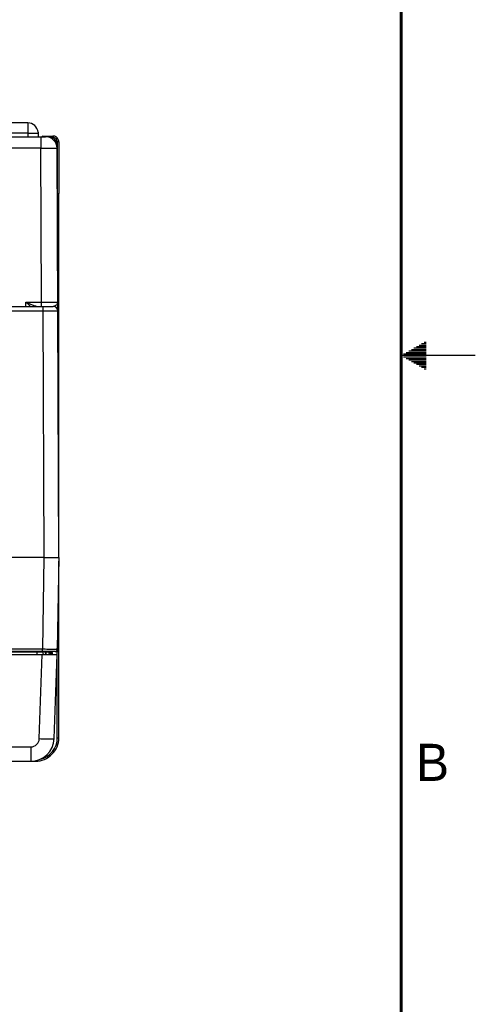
# Model space of a CAD drawing. Header units: inches. Extents: x 0 to 34, y 0 to 22.
# Tile 88 of 106: x 30.9 to 34, y 6.6 to 13.3. Entities that reach past the tile are written whole.
import ezdxf

# ---------------------------------------------------------------- set-up
doc = ezdxf.new("R2010")
doc.units = ezdxf.units.IN
doc.header["$LTSCALE"] = 1.87
doc.header["$MEASUREMENT"] = 0
doc.layers.get('0').update_dxf_attribs({"linetype": 'CONTINUOUS'})
doc.layers.add('02___PRT_ALL_AXES', color=7, linetype='CONTINUOUS')
doc.styles.add('TEXTSTYLE_2', font='txt')

msp = doc.modelspace()

# ---------------------------------------------------------------- linework, layer by layer
at = {"color": 3, "linetype": 'CONTINUOUS'}
for p, q in [((30.9858, 12.5656), (30.9858, 12.4728)), ((30.9858, 12.4956), (31.0555, 12.4956)), ((31.0555, 12.5025), (31.0555, 12.4956)), ((31.0558, 12.4956), (31.0558, 12.4728))]:
    msp.add_line(p, q, dxfattribs=at)
at = {"color": 7, "linetype": 'CONTINUOUS'}
for p, q in [((28.2596, 12.4728), (31.1046, 12.4728)), ((31.0731, 12.4728), (31.0731, 12.3955)), ((31.0848, 12.4772), (31.0815, 12.4728)), ((31.0848, 12.4728), (31.0848, 12.4772)), ((31.0848, 12.4772), (31.1556, 12.4772)), ((31.0891, 12.4729), (31.0848, 12.4772)), ((31.1504, 12.4674), (31.1556, 12.4674)), ((31.1556, 12.4772), (31.1556, 12.4674)), ((31.1789, 12.4198), (31.1803, 12.4198)), ((31.1803, 12.4151), (31.1803, 12.4198)), ((31.1851, 12.4379), (31.1851, 12.0898)), ((31.195, 12.4379), (31.1851, 12.4379)), ((31.195, 12.4379), (31.195, 12.0907)), ((31.0731, 12.3955), (28.1451, 12.3955)), ((31.0776, 11.3586), (31.0731, 12.3955)), ((31.1953, 9.6401), (31.1833, 12.3944)), ((31.1851, 12.0898), (31.1951, 12.0907)), ((31.1853, 11.9383), (31.1853, 12.0899)), ((31.1949, 9.743), (31.1949, 12.0907)), ((30.9724, 11.3291), (30.9729, 11.3586)), ((30.9729, 11.3586), (31.0776, 11.3586)), ((31.0776, 11.3291), (31.0776, 11.3586)), ((27.7636, 11.3291), (31.1581, 11.3291)), ((27.8336, 11.2996), (31.0881, 11.2996)), ((31.0881, 11.3291), (31.0881, 11.2996)), ((31.0881, 11.2996), (31.0953, 9.6401)), ((31.0953, 9.6401), (27.8263, 9.6401)), ((31.0953, 9.6401), (31.0845, 9.0207)), ((31.1953, 9.6401), (31.1845, 9.0207)), ((31.1949, 9.0052), (31.1949, 9.6144)), ((31.0845, 9.0207), (27.8371, 9.0207)), ((31.0845, 9.006), (31.0845, 9.0207)), ((31.1853, 9.006), (31.1853, 9.0656)), ((27.7387, 8.9864), (31.1829, 8.9864)), ((31.1695, 9.006), (27.7521, 9.006)), ((31.0465, 9.0009), (27.8752, 9.0009)), ((31.0464, 9.006), (31.0465, 9.0009)), ((31.0465, 9.0009), (31.0465, 8.9864)), ((31.0632, 8.4191), (31.083, 8.9864)), ((31.0858, 9.006), (31.0859, 9.0009)), ((31.1055, 9.006), (31.1055, 9.0009)), ((31.1075, 9.0009), (31.1055, 9.0009)), ((31.1055, 9.0009), (31.1055, 8.9864)), ((31.1074, 9.006), (31.1075, 9.0009)), ((31.1075, 9.0009), (31.1075, 8.9864)), ((31.1271, 9.006), (31.1271, 9.0009)), ((31.131, 8.9913), (31.1405, 8.9913)), ((31.1407, 8.9916), (31.1405, 8.9913)), ((31.1405, 8.9913), (31.1405, 8.9864)), ((31.1508, 8.9916), (31.1407, 8.9916)), ((31.1407, 8.9916), (31.1407, 8.9864)), ((31.1431, 8.9993), (31.1411, 9.006)), ((31.1438, 9.0011), (31.1431, 8.9993)), ((31.1508, 8.9916), (31.1508, 8.9864)), ((31.1631, 8.4191), (31.1829, 8.9864)), ((31.1746, 9.0069), (31.1951, 9.0051)), ((31.1851, 8.4249), (31.1851, 9.006)), ((31.195, 8.4249), (31.195, 9.0052)), ((31.1851, 8.4249), (31.195, 8.4249)), ((30.1146, 8.3636), (31.0057, 8.3636)), ((31.0057, 8.3636), (31.0057, 8.2671)), ((28.8096, 8.2671), (31.0057, 8.2671)), ((31.009, 8.2675), (31.0376, 8.2675)), ((31.0376, 8.2706), (31.0376, 8.2675))]:
    msp.add_line(p, q, dxfattribs=at)
at = {"color": 2, "linetype": 'CONTINUOUS'}
for p, q in [((33.6386, 11.08), (33.6697, 11.08)), ((33.6559, 11.09), (33.6697, 11.09)), ((33.5173, 11.01), (33.6697, 11.01)), ((33.5347, 11.02), (33.6697, 11.02)), ((33.552, 11.03), (33.6697, 11.03)), ((33.5693, 11.04), (33.6697, 11.04)), ((33.5866, 11.05), (33.6697, 11.05)), ((33.6039, 11.06), (33.6697, 11.06)), ((33.6213, 11.07), (33.6697, 11.07)), ((34, 11), (33.5, 11)), ((33.5173, 10.99), (33.6697, 10.99)), ((33.5347, 10.98), (33.6697, 10.98)), ((33.552, 10.97), (33.6697, 10.97)), ((33.5693, 10.96), (33.6697, 10.96)), ((33.5866, 10.95), (33.6697, 10.95)), ((33.6039, 10.94), (33.6697, 10.94)), ((33.6213, 10.93), (33.6697, 10.93)), ((33.6386, 10.92), (33.6697, 10.92)), ((33.6559, 10.91), (33.6697, 10.91))]:
    msp.add_line(p, q, dxfattribs=at)
at = {"color": 7, "linetype": 'CONTINUOUS', "const_width": 0.02}
msp.add_lwpolyline([(33.5, 0.5), (33.5, 21.5)], dxfattribs=at)
at = {"color": 3, "linetype": 'CONTINUOUS'}
msp.add_arc((30.9858, 12.4956), 0.07, 5.66895, 90, dxfattribs=at)
at = {"color": 7, "linetype": 'CONTINUOUS'}
for centre, radius, start, end in [((31.1046, 12.3941), 0.0787, 0.25, 90), ((31.1263, 12.4198), 0.054, 0, 100.39333), ((31.1556, 12.4376), 0.0396, 72.05276, 89.92726), ((31.1556, 12.4379), 0.0295, 359.9975, 90.0025), ((31.1556, 12.4379), 0.0394, 18.01715, 71.98667), ((31.1553, 12.4378), 0.0396, 0.07512, 17.94869), ((31.1581, 11.2991), 0.03, 0.24981, 90), ((31.1695, 9.021), 0.015, 270.0001, 359), ((31.1006, 9.0012), 0.0148, 180.99998, 240.33333), ((31.1419, 9.0012), 0.0148, 181.00006, 270.00357), ((31.1208, 8.9912), 0.0197, 41.46042, 48.87692), ((31.1208, 8.9918), 0.0199, 40.11747, 45.42405), ((31.1207, 8.9912), 0.0198, 28.24961, 41.4301), ((31.1207, 8.9917), 0.02, 34.24993, 40.11377), ((31.1205, 8.9917), 0.0202, 28.48894, 34.24674), ((31.1208, 8.9912), 0.0197, 14.31507, 28.20595), ((31.1204, 8.9916), 0.0203, 5.73367, 28.47919), ((31.1207, 8.9912), 0.0198, 0.05407, 14.26284), ((31.1205, 8.9916), 0.0203, 359.9946, 5.74057), ((31.0895, 8.9689), 0.0658, 33.21878, 34.34584), ((31.1317, 8.9902), 0.0195, 40.33866, 49.04512), ((31.0376, 8.4249), 0.1574, 269.99339, 0.00661), ((31.0376, 8.4248), 0.1475, 282.36244, 0.01524), ((31.0057, 8.4211), 0.0575, 270.0005, 357.9995), ((31.0057, 8.4246), 0.1575, 270, 358)]:
    msp.add_arc(centre, radius, start, end, dxfattribs=at)
msp.add_ellipse((31.0848, 12.4674), major_axis=(0, 0.00984), ratio=0.026186, start_param=-0.02618, end_param=0.034907, dxfattribs=at)
for points, knots in [([(31.0731, 12.3955), (31.0802, 12.3955), (31.0943, 12.3955), (31.1147, 12.3955), (31.1309, 12.3954), (31.1428, 12.3954), (31.1508, 12.3953), (31.158, 12.3952), (31.1644, 12.3952), (31.17, 12.3951), (31.174, 12.395), (31.1768, 12.3949), (31.1785, 12.3948), (31.1799, 12.3948), (31.1811, 12.3947), (31.182, 12.3946), (31.1827, 12.3946), (31.1831, 12.3945), (31.1833, 12.3945), (31.1833, 12.3945), (31.1833, 12.3944)], [0, 0, 0, 0, 0.19502, 0.382542, 0.555366, 0.634162, 0.706851, 0.772735, 0.831179, 0.881622, 0.923577, 0.941244, 0.956645, 0.969744, 0.980511, 0.98892, 0.994957, 0.998617, 0.999571, 1, 1, 1, 1]), ([(30.9729, 11.3586), (30.9801, 11.3554), (30.9945, 11.3491), (31.0125, 11.3415), (31.0267, 11.3361), (31.0369, 11.3327), (31.0465, 11.3301), (31.0528, 11.3291), (31.0558, 11.3291)], [0, 0, 0, 0, 0.269665, 0.533897, 0.661596, 0.784136, 0.898541, 1, 1, 1, 1]), ([(30.9729, 11.3586), (30.9786, 11.3535), (30.9898, 11.3435), (31.0013, 11.3337), (31.007, 11.3291)], [0, 0, 0, 0, 0.508924, 1, 1, 1, 1]), ([(31.0776, 11.3586), (31.0848, 11.3586), (31.0988, 11.3586), (31.1192, 11.3586), (31.1354, 11.3586), (31.1473, 11.3586), (31.1553, 11.3587), (31.1625, 11.3587), (31.169, 11.3587), (31.1745, 11.3588), (31.1786, 11.3588), (31.1813, 11.3588), (31.183, 11.3588), (31.1844, 11.3589), (31.1856, 11.3589), (31.1865, 11.3589), (31.187, 11.3589), (31.1873, 11.3589), (31.1875, 11.359), (31.1877, 11.359), (31.1878, 11.359), (31.1878, 11.359), (31.1878, 11.359)], [0, 0, 0, 0, 0.195103, 0.382703, 0.555589, 0.634409, 0.707116, 0.773013, 0.831464, 0.881907, 0.923857, 0.941518, 0.956911, 0.969999, 0.980751, 0.989142, 0.992445, 0.995152, 0.997259, 0.998767, 0.999678, 1, 1, 1, 1]), ([(31.1816, 11.3441), (31.18, 11.3422), (31.1766, 11.3387), (31.1709, 11.3342), (31.1648, 11.3306), (31.1603, 11.3291), (31.1581, 11.3291)], [0, 0, 0, 0, 0.251356, 0.514849, 0.771604, 1, 1, 1, 1]), ([(31.1878, 11.359), (31.1878, 11.3577), (31.1876, 11.3551), (31.1858, 11.3499), (31.1834, 11.3463), (31.1816, 11.3441)], [0, 0, 0, 0, 0.229972, 0.469459, 1, 1, 1, 1]), ([(31.0881, 11.2996), (31.0946, 11.2997), (31.1074, 11.2997), (31.1259, 11.2997), (31.1405, 11.2996), (31.1513, 11.2996), (31.1586, 11.2996), (31.1651, 11.2996), (31.171, 11.2995), (31.176, 11.2995), (31.1797, 11.2995), (31.1822, 11.2994), (31.1837, 11.2994), (31.185, 11.2994), (31.1861, 11.2994), (31.1869, 11.2993), (31.1875, 11.2993), (31.1878, 11.2993), (31.188, 11.2993), (31.188, 11.2993), (31.1881, 11.2993), (31.1881, 11.2993)], [0, 0, 0, 0, 0.195085, 0.382668, 0.555546, 0.634364, 0.707072, 0.77297, 0.831424, 0.881872, 0.923827, 0.941491, 0.956887, 0.969978, 0.980734, 0.989128, 0.99514, 0.997249, 0.998759, 0.999672, 1, 1, 1, 1]), ([(31.0953, 9.6401), (31.1018, 9.6401), (31.1146, 9.6401), (31.1331, 9.64), (31.1502, 9.64), (31.1651, 9.6399), (31.176, 9.6399), (31.1832, 9.6399), (31.1874, 9.6399), (31.1907, 9.6399), (31.1929, 9.64), (31.1942, 9.64), (31.1948, 9.64), (31.1952, 9.6401), (31.1953, 9.6401)], [0, 0, 0, 0, 0.195091, 0.382685, 0.555569, 0.707095, 0.83144, 0.88188, 0.923826, 0.956875, 0.980712, 0.989101, 0.995116, 1, 1, 1, 1]), ([(31.1845, 9.0207), (31.1845, 9.0207), (31.1845, 9.0207), (31.1844, 9.0207), (31.1842, 9.0207), (31.184, 9.0207), (31.1837, 9.0207), (31.1833, 9.0207), (31.1825, 9.0207), (31.1814, 9.0207), (31.1801, 9.0207), (31.1786, 9.0207), (31.1761, 9.0206), (31.1724, 9.0206), (31.1674, 9.0206), (31.1616, 9.0206), (31.155, 9.0206), (31.1478, 9.0206), (31.1369, 9.0206), (31.1223, 9.0206), (31.1038, 9.0207), (31.091, 9.0207), (31.0845, 9.0207)], [0, 0, 0, 0, 0.000309, 0.001215, 0.002722, 0.004828, 0.007534, 0.010838, 0.01923, 0.029984, 0.043074, 0.058469, 0.076133, 0.11809, 0.168539, 0.226997, 0.292899, 0.365612, 0.444434, 0.61732, 0.80491, 1, 1, 1, 1]), ([(31.0859, 9.0009), (31.0859, 9.0009), (31.0855, 9.001), (31.085, 9.0008), (31.084, 9.0009), (31.0821, 9.0008), (31.0788, 9.0008), (31.074, 9.0008), (31.0681, 9.0008), (31.0588, 9.0009), (31.0515, 9.0009), (31.0465, 9.0009)], [0, 0, 0, 0, 0.00486, 0.019259, 0.043071, 0.076128, 0.168509, 0.292894, 0.444387, 0.617249, 1, 1, 1, 1]), ([(31.1055, 9.0009), (31.103, 9.0009), (31.0994, 9.0009), (31.0948, 9.0008), (31.0918, 9.0008), (31.0894, 9.0009), (31.0875, 9.0008), (31.0867, 9.001), (31.0859, 9.0008), (31.0859, 9.0009)], [0, 0, 0, 0, 0.382182, 0.554959, 0.706486, 0.83093, 0.923474, 0.980539, 1, 1, 1, 1]), ([(31.1271, 9.0009), (31.1271, 9.0008), (31.1263, 9.001), (31.1255, 9.0008), (31.1236, 9.0009), (31.1212, 9.0008), (31.1182, 9.0008), (31.1136, 9.0009), (31.11, 9.0009), (31.1075, 9.0009)], [0, 0, 0, 0, 0.019361, 0.07619, 0.168652, 0.292912, 0.444372, 0.61733, 1, 1, 1, 1]), ([(31.0632, 8.4191), (31.0697, 8.4189), (31.0824, 8.4185), (31.1009, 8.418), (31.118, 8.4178), (31.1329, 8.4176), (31.1438, 8.4177), (31.151, 8.4179), (31.1552, 8.418), (31.1584, 8.4182), (31.161, 8.4184), (31.1622, 8.4187), (31.1631, 8.4189), (31.1631, 8.4191)], [0, 0, 0, 0, 0.194548, 0.38196, 0.554451, 0.705642, 0.829839, 0.880232, 0.922205, 0.955346, 0.979338, 0.994097, 1, 1, 1, 1])]:
    msp.add_open_spline(points, degree=3, knots=knots, dxfattribs=at)
for points in [[(31.1431, 8.9993), (31.1415, 9.002), (31.1391, 9.0043), (31.1364, 9.006)], [(31.1445, 9.0049), (31.1445, 9.0036), (31.1442, 9.0023), (31.1438, 9.0011)], [(31.1466, 9.0028), (31.1491, 8.9998), (31.1508, 8.9956), (31.1508, 8.9916)]]:
    msp.add_open_spline(points, degree=3, dxfattribs=at)
at = {"layer": '02___PRT_ALL_AXES', "color": 3, "linetype": 'CONTINUOUS'}
for p, q in [((30.9858, 12.5656), (28.2392, 12.5656)), ((30.9858, 12.4956), (28.2607, 12.4956))]:
    msp.add_line(p, q, dxfattribs=at)

# ---------------------------------------------------------------- texts
at = {"color": 2, "linetype": 'CONTINUOUS', "insert": (33.6006, 8.3845), "char_height": 0.25, "width": 0.25, "attachment_point": 1, "line_spacing_factor": 0.9, "style": 'TEXTSTYLE_2'}
msp.add_mtext('B', dxfattribs=at)

doc.saveas('drawing.dxf')
